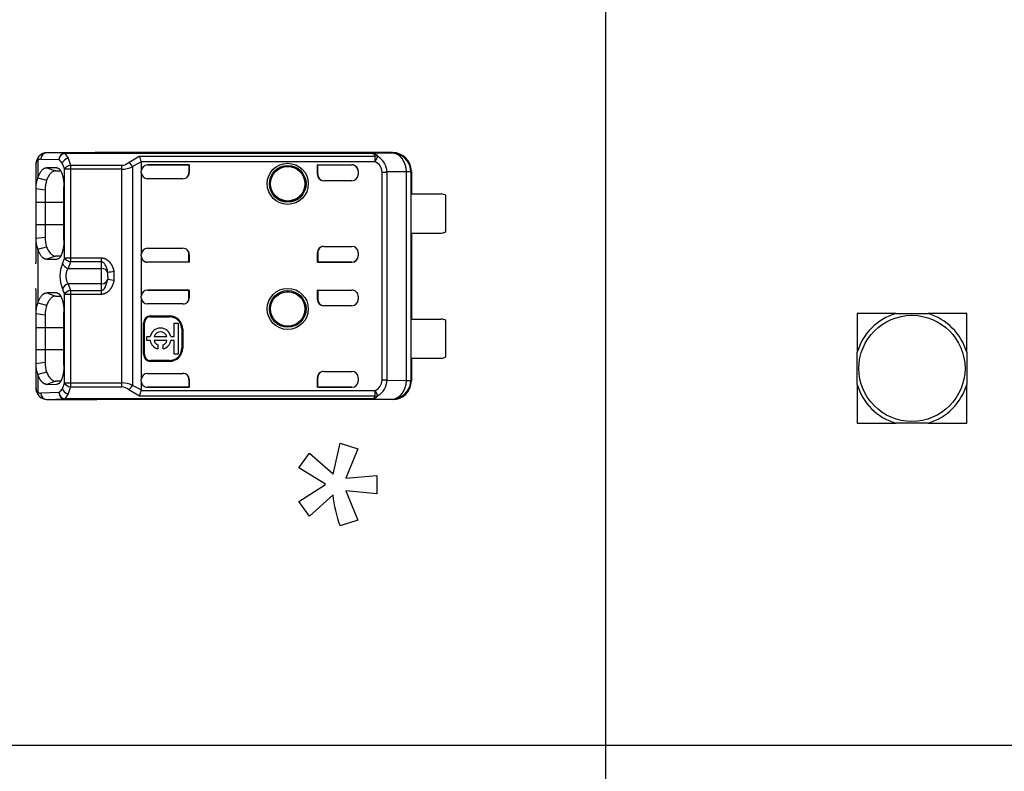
# Model space of a CAD drawing. Header units: millimetres. Extents: x 16 to 406, y 5 to 285.
# Tile 5 of 13: x 103 to 135, y 162 to 186. Entities that reach past the tile are written whole.
import ezdxf
from ezdxf.enums import TextEntityAlignment as Align
from ezdxf.lldxf.tags import DXFTag

# ---------------------------------------------------------------- set-up
doc = ezdxf.new("R2010")
doc.units = ezdxf.units.MM
for name, color, linetype in [('Default', 7, 'Continuous'), ('dimensions', 7, 'Continuous'), ('RECLED_173X50MM_', 7, 'Continuous')]:
    doc.layers.add(name, color=color, linetype=linetype)
doc.styles.add('SEACAD_Arial', font='arial.ttf')
tags = doc.linetypes.add('CENTER2', pattern=[28.575, 19.05, -3.175, 3.175, -3.175]).pattern_tags.tags
tags[10:11] = [DXFTag(74, 4), DXFTag(75, 0), DXFTag(340, '0'), DXFTag(46, 0.0), DXFTag(50, 0.0), DXFTag(44, 0.0), DXFTag(45, 0.0)]
tags[8:9] = [DXFTag(74, 4), DXFTag(75, 0), DXFTag(340, '0'), DXFTag(46, 0.0), DXFTag(50, 0.0), DXFTag(44, 0.0), DXFTag(45, 0.0)]
tags[6:7] = [DXFTag(74, 4), DXFTag(75, 0), DXFTag(340, '0'), DXFTag(46, 0.0), DXFTag(50, 0.0), DXFTag(44, 0.0), DXFTag(45, 0.0)]
tags[4:5] = [DXFTag(74, 4), DXFTag(75, 0), DXFTag(340, '0'), DXFTag(46, 0.0), DXFTag(50, 0.0), DXFTag(44, 0.0), DXFTag(45, 0.0)]
doc.dimstyles.new('ISO', dxfattribs={"dimtxt": 3.5, "dimasz": 3.5, "dimexe": 1.75, "dimexo": 0, "dimgap": 0.875, "dimtad": 1, "dimtxsty": 'SEACAD_Arial', "dimblk1": '_SE_FILLED', "dimblk2": '_SE_FILLED', "dimsah": 1, "dimcen": 1.75, "dimadec": 0, "dimazin": 0, "dimtfac": 0.5, "dimtdec": 3, "dimtmove": 0, "dimatfit": 3, "dimfxl": 1, "dimarcsym": 0})

# ---------------------------------------------------------------- blocks, each defined once
blk = doc.blocks.new('SEANNOT_GROUP1')
at = {"layer": 'dimensions', "color": 7, "linetype": 'CENTER2'}
for p, q in [((121.814, 194.527), (121.814, 180.527)), ((128.814, 187.527), (114.814, 187.527))]:
    blk.add_line(p, q, dxfattribs=at)
blk = doc.blocks.new('SE1')
at = {"layer": 'RECLED_173X50MM_', "color": 7, "linetype": 'Continuous'}
for p, q in [((104.538, 181.703), (103.956, 181.717)), ((105.564, 181.717), (103.956, 181.717)), ((104.538, 181.703), (114.326, 181.703)), ((104.538, 181.703), (104.538, 181.698)), ((104.538, 181.699), (104.644, 181.542)), ((114.326, 181.698), (104.538, 181.698)), ((105.557, 181.717), (105.564, 181.717)), ((115.014, 181.727), (105.564, 181.727)), ((105.564, 181.727), (105.564, 181.717)), ((106.584, 181.413), (106.917, 181.612)), ((106.917, 181.612), (114.454, 181.612)), ((114.997, 181.71), (114.326, 181.703)), ((114.326, 181.698), (114.326, 181.703)), ((114.454, 181.433), (114.454, 181.612)), ((114.534, 181.588), (114.539, 181.598)), ((114.997, 181.71), (115.014, 181.727)), ((103.614, 181.321), (103.614, 180.567)), ((103.674, 181.477), (103.674, 180.921)), ((103.768, 181.517), (104.35, 181.503)), ((104.349, 181.503), (104.455, 181.376)), ((104.456, 181.376), (104.529, 181.193)), ((104.644, 181.544), (104.718, 181.318)), ((104.718, 181.318), (106.358, 181.318)), ((104.718, 181.318), (104.718, 181.193)), ((106.358, 181.193), (106.358, 181.318)), ((106.698, 181.27), (106.698, 174.284)), ((114.454, 181.433), (106.979, 181.433)), ((106.98, 181.415), (106.98, 181.132)), ((108.514, 181.332), (107.18, 181.332)), ((107.18, 181.332), (107.18, 181.331)), ((107.18, 181.331), (108.507, 181.331)), ((108.507, 181.331), (108.514, 181.332)), ((108.507, 181.331), (108.507, 181.08)), ((108.514, 181.332), (108.514, 181.087)), ((112.614, 181.027), (112.614, 181.332)), ((112.614, 181.332), (113.714, 181.332)), ((112.621, 181.331), (112.614, 181.332)), ((112.621, 181.027), (112.621, 181.331)), ((112.621, 181.331), (113.714, 181.331)), ((113.714, 181.331), (113.714, 181.332)), ((103.958, 181.24), (104.241, 181.14)), ((104.287, 181.237), (103.958, 181.24)), ((104.241, 181.14), (104.399, 181.138)), ((104.53, 178.361), (104.53, 181.193)), ((104.718, 181.193), (104.53, 181.193)), ((106.358, 181.193), (104.718, 181.193)), ((104.718, 181.193), (104.718, 178.361)), ((106.358, 174.361), (106.358, 181.193)), ((106.98, 181.087), (106.98, 181.132)), ((106.98, 181.087), (106.98, 178.467)), ((108.507, 181.08), (108.514, 181.087)), ((112.614, 181.027), (112.621, 181.027)), ((113.914, 181.132), (113.914, 181.027)), ((114.681, 174.45), (114.681, 181.104)), ((115.457, 181.109), (114.835, 181.105)), ((114.835, 181.104), (114.835, 174.45)), ((115.597, 181.11), (115.457, 181.11)), ((115.457, 174.444), (115.457, 181.11)), ((115.597, 181.11), (115.599, 181.112)), ((115.597, 181.11), (115.597, 174.444)), ((115.614, 181.127), (115.599, 181.127)), ((115.599, 181.127), (115.599, 181.112)), ((115.614, 181.127), (115.614, 180.402)), ((103.674, 180.919), (103.955, 180.847)), ((108.314, 180.887), (107.18, 180.887)), ((113.714, 180.827), (112.814, 180.827)), ((103.913, 180.528), (103.614, 180.568)), ((103.614, 180.568), (103.614, 180.127)), ((103.913, 180.528), (103.913, 180.127)), ((104.509, 178.928), (104.509, 180.628)), ((115.612, 179.152), (115.612, 180.402)), ((115.612, 180.402), (116.564, 180.402)), ((116.714, 179.202), (116.714, 180.352)), ((103.913, 180.127), (103.614, 180.127)), ((103.614, 180.127), (103.614, 179.427)), ((104.509, 180.127), (103.913, 180.127)), ((103.913, 180.127), (103.913, 179.427)), ((103.614, 179.427), (103.614, 178.986)), ((103.614, 179.427), (103.913, 179.427)), ((103.913, 179.427), (103.913, 179.026)), ((103.913, 179.427), (104.509, 179.427)), ((115.612, 179.152), (116.564, 179.152)), ((115.614, 179.152), (115.614, 176.402)), ((103.614, 178.986), (103.913, 179.026)), ((103.614, 178.987), (103.614, 178.198)), ((103.674, 178.636), (103.955, 178.707)), ((103.674, 178.633), (103.674, 176.921)), ((106.98, 178.421), (106.98, 178.467)), ((107.18, 178.667), (108.314, 178.667)), ((108.507, 178.223), (108.507, 178.474)), ((108.507, 178.474), (108.514, 178.467)), ((108.514, 178.467), (108.514, 178.221)), ((112.614, 178.221), (112.614, 178.527)), ((112.621, 178.527), (112.614, 178.527)), ((112.621, 178.527), (112.621, 178.223)), ((112.814, 178.727), (113.714, 178.727)), ((113.914, 178.527), (113.914, 178.421)), ((103.614, 178.171), (103.614, 178.198)), ((104.241, 178.414), (103.958, 178.314)), ((103.958, 178.314), (104.287, 178.317)), ((104.401, 178.415), (104.241, 178.414)), ((104.529, 178.361), (104.461, 178.188)), ((104.53, 178.361), (104.718, 178.361)), ((104.718, 178.236), (104.65, 178.023)), ((104.718, 178.361), (105.714, 178.361)), ((104.718, 178.361), (104.718, 178.236)), ((105.714, 178.236), (104.718, 178.236)), ((105.714, 178.236), (105.714, 178.361)), ((105.714, 178.023), (105.714, 178.236)), ((106.98, 178.421), (106.98, 177.132)), ((107.18, 178.223), (107.18, 178.221)), ((108.507, 178.223), (107.18, 178.223)), ((108.514, 178.221), (107.18, 178.221)), ((108.507, 178.223), (108.514, 178.221)), ((112.621, 178.223), (112.614, 178.221)), ((113.714, 178.221), (112.614, 178.221)), ((112.621, 178.223), (113.714, 178.223)), ((113.714, 178.221), (113.714, 178.223)), ((104.65, 178.023), (105.714, 178.023)), ((105.714, 177.53), (105.714, 178.023)), ((105.914, 177.765), (105.91, 177.889)), ((106.107, 177.919), (106.107, 177.635)), ((104.65, 177.531), (104.718, 177.318)), ((105.714, 177.53), (104.65, 177.53)), ((105.714, 177.318), (105.714, 177.53)), ((105.843, 177.442), (105.91, 177.665)), ((106.107, 177.635), (105.91, 177.665)), ((105.913, 177.748), (105.914, 177.665)), ((105.914, 177.748), (105.914, 177.765)), ((103.613, 177.356), (103.615, 177.383)), ((103.614, 177.356), (103.614, 176.567)), ((103.958, 177.24), (104.241, 177.14)), ((104.287, 177.237), (103.958, 177.24)), ((104.461, 177.366), (104.529, 177.193)), ((104.53, 174.361), (104.53, 177.193)), ((104.718, 177.193), (104.53, 177.193)), ((104.718, 177.318), (104.718, 177.193)), ((104.718, 177.318), (105.714, 177.318)), ((105.714, 177.193), (104.718, 177.193)), ((104.718, 177.193), (104.718, 174.361)), ((105.714, 177.193), (105.714, 177.318)), ((108.514, 177.332), (107.18, 177.332)), ((107.18, 177.332), (107.18, 177.331)), ((107.18, 177.331), (108.507, 177.331)), ((108.507, 177.331), (108.514, 177.332)), ((108.507, 177.08), (108.507, 177.331)), ((108.514, 177.332), (108.514, 177.087)), ((112.614, 177.027), (112.614, 177.332)), ((112.614, 177.332), (113.714, 177.332)), ((112.621, 177.331), (112.614, 177.332)), ((112.621, 177.331), (112.621, 177.027)), ((112.621, 177.331), (113.714, 177.331)), ((113.714, 177.331), (113.714, 177.332)), ((103.674, 176.919), (103.955, 176.847)), ((104.241, 177.14), (104.399, 177.138)), ((106.98, 177.087), (106.98, 177.132)), ((106.98, 177.087), (106.98, 174.467)), ((108.314, 176.887), (107.18, 176.887)), ((108.507, 177.08), (108.514, 177.087)), ((112.614, 177.027), (112.621, 177.027)), ((113.914, 177.132), (113.914, 177.027)), ((103.913, 176.528), (103.614, 176.568)), ((103.614, 176.568), (103.614, 176.127)), ((104.509, 174.928), (104.509, 176.628)), ((113.714, 176.827), (112.814, 176.827)), ((129.864, 176.577), (129.864, 175.346)), ((131.095, 176.577), (129.864, 176.577)), ((131.095, 176.577), (132.133, 176.577)), ((133.364, 176.577), (132.133, 176.577)), ((133.364, 175.346), (133.364, 176.577)), ((103.913, 176.528), (103.913, 176.127)), ((107.054, 175.277), (107.054, 176.277)), ((107.08, 176.277), (107.054, 176.277)), ((107.08, 175.277), (107.08, 176.277)), ((107.28, 176.503), (107.88, 176.503)), ((107.28, 176.503), (107.28, 176.477)), ((107.28, 176.477), (107.88, 176.477)), ((107.88, 176.477), (107.88, 176.503)), ((108.029, 175.845), (108.029, 176.273)), ((108.029, 176.273), (108.161, 176.273)), ((108.161, 176.273), (108.161, 175.285)), ((115.612, 175.152), (115.612, 176.402)), ((115.612, 176.402), (116.564, 176.402)), ((116.714, 175.202), (116.714, 176.352)), ((103.913, 176.127), (103.614, 176.127)), ((103.614, 176.127), (103.614, 175.427)), ((104.509, 176.127), (103.913, 176.127)), ((103.913, 176.127), (103.913, 175.427)), ((108.307, 176.077), (108.28, 176.077)), ((108.28, 176.077), (108.28, 175.477)), ((108.307, 176.077), (108.307, 175.477)), ((107.161, 175.713), (107.161, 175.845)), ((107.161, 175.845), (107.265, 175.845)), ((107.265, 175.713), (107.161, 175.713)), ((107.389, 175.845), (107.802, 175.845)), ((107.802, 175.713), (107.389, 175.713)), ((107.926, 175.845), (108.029, 175.845)), ((108.029, 175.713), (107.926, 175.713)), ((108.029, 175.285), (108.029, 175.713)), ((103.614, 175.427), (103.913, 175.427)), ((103.614, 175.427), (103.614, 174.986)), ((103.913, 175.427), (103.913, 175.026)), ((103.913, 175.427), (104.509, 175.427)), ((107.513, 175.579), (107.513, 175.452)), ((107.678, 175.452), (107.678, 175.579)), ((108.28, 175.477), (108.307, 175.477)), ((129.864, 174.307), (129.864, 175.346)), ((133.364, 175.346), (133.364, 174.307)), ((103.614, 174.986), (103.913, 175.026)), ((103.614, 174.987), (103.614, 174.233)), ((107.054, 175.277), (107.08, 175.277)), ((107.88, 175.077), (107.28, 175.077)), ((107.28, 175.077), (107.28, 175.05)), ((107.88, 175.05), (107.28, 175.05)), ((107.88, 175.05), (107.88, 175.077)), ((108.161, 175.285), (108.029, 175.285)), ((115.612, 175.152), (116.564, 175.152)), ((115.614, 175.152), (115.614, 174.427)), ((103.955, 174.707), (103.674, 174.636)), ((107.18, 174.667), (108.314, 174.667)), ((112.814, 174.727), (113.714, 174.727)), ((103.674, 174.633), (103.674, 174.077)), ((104.241, 174.414), (103.958, 174.314)), ((104.401, 174.415), (104.241, 174.414)), ((104.529, 174.361), (104.456, 174.177)), ((104.53, 174.361), (104.718, 174.361)), ((104.718, 174.361), (106.358, 174.361)), ((104.718, 174.361), (104.718, 174.236)), ((106.358, 174.235), (106.358, 174.361)), ((106.98, 174.421), (106.98, 174.467)), ((106.98, 174.421), (106.98, 174.139)), ((108.507, 174.475), (108.507, 174.223)), ((108.507, 174.475), (108.514, 174.467)), ((108.514, 174.467), (108.514, 174.221)), ((112.614, 174.221), (112.614, 174.527)), ((112.621, 174.527), (112.614, 174.527)), ((112.621, 174.223), (112.621, 174.527)), ((113.914, 174.527), (113.914, 174.421)), ((114.835, 174.449), (115.457, 174.444)), ((115.457, 174.444), (115.597, 174.444)), ((115.599, 174.442), (115.597, 174.444)), ((115.599, 174.442), (115.599, 174.427)), ((115.599, 174.427), (115.614, 174.427)), ((104.35, 174.051), (103.768, 174.037)), ((103.958, 174.314), (104.287, 174.317)), ((104.455, 174.177), (104.349, 174.05)), ((104.718, 174.236), (104.644, 174.01)), ((104.718, 174.236), (106.358, 174.236)), ((106.921, 173.941), (106.584, 174.142)), ((106.981, 174.139), (106.698, 174.284)), ((106.98, 174.139), (106.979, 174.121)), ((106.979, 174.121), (114.454, 174.121)), ((107.18, 174.223), (108.507, 174.223)), ((107.18, 174.223), (107.18, 174.221)), ((108.514, 174.221), (107.18, 174.221)), ((108.507, 174.223), (108.514, 174.221)), ((112.621, 174.223), (112.614, 174.221)), ((113.714, 174.221), (112.614, 174.221)), ((112.621, 174.223), (113.714, 174.223)), ((113.714, 174.221), (113.714, 174.223)), ((114.454, 173.942), (114.454, 174.121)), ((114.54, 173.956), (114.454, 174.121)), ((129.864, 174.307), (129.864, 173.077)), ((133.364, 173.077), (133.364, 174.307)), ((103.956, 173.837), (104.538, 173.851)), ((103.956, 173.837), (105.564, 173.837)), ((104.644, 174.012), (104.538, 173.855)), ((104.538, 173.856), (104.538, 173.851)), ((114.33, 173.856), (104.538, 173.856)), ((114.326, 173.851), (104.538, 173.851)), ((105.564, 173.837), (105.557, 173.837)), ((105.564, 173.837), (105.564, 173.827)), ((115.014, 173.827), (105.564, 173.827)), ((114.454, 173.942), (106.921, 173.942)), ((114.326, 173.851), (114.326, 173.856)), ((114.326, 173.851), (114.997, 173.844)), ((115.014, 173.827), (114.997, 173.844)), ((129.864, 173.077), (131.095, 173.077)), ((132.133, 173.077), (131.095, 173.077)), ((132.133, 173.077), (133.364, 173.077)), ((113.113, 171.449), (113.336, 172.434)), ((113.336, 172.434), (113.906, 172.25)), ((113.904, 172.251), (113.517, 171.319)), ((112.015, 171.645), (112.355, 172.117)), ((112.354, 172.116), (113.115, 171.451)), ((112.875, 171.123), (112.014, 171.643)), ((113.515, 171.319), (114.515, 171.404)), ((114.515, 171.402), (114.515, 170.82)), ((112.014, 170.575), (112.875, 171.12)), ((114.515, 170.819), (113.519, 170.915)), ((113.52, 170.914), (113.905, 169.972)), ((112.355, 170.098), (112.015, 170.574)), ((113.114, 170.78), (112.354, 170.099)), ((113.906, 169.973), (113.336, 169.789)), ((99.114, 162.777), (271.314, 162.777))]:
    blk.add_line(p, q, dxfattribs=at)
for centre, radius in [((111.664, 180.727), 0.657), ((111.664, 180.727), 0.586), ((111.664, 180.727), 0.552), ((111.664, 180.727), 0.55), ((111.664, 176.727), 0.657), ((111.664, 176.727), 0.586), ((111.664, 176.727), 0.552), ((111.664, 176.727), 0.55), ((131.614, 174.827), 1.696)]:
    blk.add_circle(centre, radius, dxfattribs=at)
for centre, radius, start, end in [((104.001, 181.349), 0.389, 138.7256, 185.5499), ((103.84, 181.5), 0.167, 132.1309, 188.1826), ((103.958, 181.384), 0.334, 89.1865, 133.9556), ((103.963, 181.522), 0.195, 92.0087, 181.5161), ((104.556, 181.492), 0.207, 95.1634, 176.886), ((106.554, 181.386), 0.427, 6.3282, 31.9727), ((114.462, 181.399), 0.213, 68.684, 92.1305), ((116.354, 180.545), 2.098, 150.1716, 154.9417), ((114.242, 181.085), 0.593, 1.8615, 59.9189), ((114.997, 181.11), 0.6, 0.0044, 89.9972), ((104.696, 181.295), 0.254, 101.8825, 161.2489), ((104.747, 181.071), 0.249, 96.7449, 150.7545), ((106.338, 181.685), 0.368, 273.146, 312.1839), ((106.348, 182.022), 0.829, 270.6971, 294.9694), ((107.466, 180.117), 1.386, 110.5133, 123.6746), ((114.292, 181.078), 0.39, 3.7903, 65.5152), ((113.714, 181.027), 0.2, 270, 0), ((114.716, 196.926), 15.822, 269.8734, 270.4283), ((104.364, 180.621), 0.753, 156.4762, 184.0959), ((105.056, 180.538), 1.143, 164.232, 180.5091), ((116.564, 180.152), 0.25, 53.1301, 90), ((116.564, 179.402), 0.25, 270, 306.8699), ((104.365, 178.934), 0.754, 175.9429, 203.5178), ((104.905, 178.996), 0.994, 178.2676, 197.0336), ((113.714, 178.527), 0.2, 0, 90), ((105.486, 177.777), 1.103, 158.1482, 201.8519), ((104.703, 178.274), 0.256, 199.6387, 258.0335), ((104.747, 178.483), 0.249, 209.2525, 263.2419), ((106.87, 172.226), 5.744, 97.6278, 99.6123), ((104.703, 177.28), 0.256, 101.966, 160.3614), ((104.747, 177.071), 0.249, 96.7563, 150.7508), ((104.364, 176.621), 0.753, 156.4965, 184.0897), ((113.714, 177.027), 0.2, 270, 0), ((105.056, 176.538), 1.143, 164.2319, 180.5087), ((131.614, 174.827), 1.825, 106.5229, 163.4771), ((131.614, 174.827), 1.825, 16.5229, 73.4771), ((107.28, 176.277), 0.226, 90, 180), ((107.28, 176.277), 0.2, 90, 180), ((107.88, 176.077), 0.426, 0, 90), ((107.88, 176.077), 0.4, 0, 90), ((116.564, 176.152), 0.25, 53.1301, 90), ((107.596, 175.779), 0.337, 11.3273, 168.6727), ((107.596, 175.779), 0.217, 17.7847, 162.2153), ((107.596, 175.779), 0.337, 191.3273, 255.7958), ((107.596, 175.779), 0.217, 197.7847, 247.568), ((107.596, 175.779), 0.337, 284.2042, 348.6727), ((107.596, 175.779), 0.217, 292.432, 342.2153), ((107.88, 175.477), 0.4, 270, 0), ((107.88, 175.477), 0.426, 270, 0), ((104.366, 174.934), 0.755, 175.9562, 203.5038), ((104.907, 174.996), 0.995, 178.278, 197.0155), ((107.28, 175.277), 0.226, 180, 270), ((107.28, 175.277), 0.2, 180, 270), ((116.564, 175.402), 0.25, 270, 306.8699), ((113.714, 174.527), 0.2, 0, 90), ((104.747, 174.483), 0.249, 209.2436, 263.2579), ((106.347, 173.53), 0.832, 65.069, 89.2656), ((114.293, 174.475), 0.39, 294.4383, 356.2585), ((114.254, 174.461), 0.581, 299.457, 358.8399), ((114.716, 158.669), 15.781, 89.5705, 90.1268), ((114.997, 174.444), 0.6, 270.004, 359.9956), ((104.004, 174.206), 0.391, 174.661, 225.2491), ((103.84, 174.053), 0.168, 171.8708, 227.8742), ((103.963, 174.031), 0.195, 178.4846, 267.9947), ((104.556, 174.062), 0.207, 183.114, 264.8372), ((104.706, 174.27), 0.266, 200.2713, 256.613), ((106.339, 173.87), 0.366, 47.8736, 87.0003), ((106.323, 174.466), 0.417, 308.8785, 334.1068), ((106.152, 174.289), 0.844, 335.6621, 348.4704), ((131.614, 174.827), 1.825, 196.5229, 253.4771), ((131.614, 174.827), 1.825, 286.5229, 343.4771), ((103.958, 174.17), 0.334, 226.0973, 270.7932), ((114.463, 174.155), 0.213, 267.5509, 291.0364)]:
    blk.add_arc(centre, radius, start, end, dxfattribs=at)
for centre, major_axis, ratio, start_param, end_param in [((104.538, 181.503), (-0.005, -0.2), 0.939661, 3.166998, 4.734916), ((105.564, 181.127), (0, -0.6), 0.999962, 3.141593, 3.321418), ((114.997, 181.11), (0.006, -0.6), 0.766027, 1.562157, 3.128038), ((115.014, 181.127), (-0.424, -0.424), 0.999924, 2.356207, 3.926956), ((103.766, 180.617), (0, -0.9), 0.34204, 3.132956, 3.443003), ((107.18, 181.132), (0, -0.2), 0.999994, 3.141593, 4.712389), ((107.18, 181.131), (0, -0.2), 0.999994, 3.141593, 4.712389), ((113.714, 181.132), (0, -0.2), 0.999994, 1.570796, 3.141593), ((113.714, 181.131), (0, -0.2), 0.999994, 1.57081, 3.141593), ((107.18, 181.087), (0, -0.2), 0.999848, 4.712389, 6.283185), ((108.314, 181.087), (-0.141, -0.141), 0.999695, 0.785246, 2.356347), ((108.307, 181.08), (-0.141, -0.141), 0.999695, 1.570796, 2.356347), ((112.814, 181.027), (0.2, 0), 0.999848, 3.141593, 4.712389), ((112.821, 181.027), (0.2, 0), 0.999848, 3.141593, 4.712389), ((107.18, 178.467), (0, 0.2), 0.999848, 0, 1.570796), ((108.314, 178.467), (-0.141, 0.141), 0.999695, 3.926838, 5.497939), ((108.307, 178.474), (-0.141, 0.141), 0.999695, 3.926838, 4.712389), ((112.814, 178.527), (0.2, 0), 0.999848, 1.570796, 3.141593), ((112.821, 178.527), (0.2, 0), 0.999848, 1.570796, 3.141593), ((107.18, 178.423), (0, 0.2), 0.999994, 1.570796, 3.141593), ((107.18, 178.421), (0, 0.2), 0.999994, 1.570796, 3.141593), ((113.714, 178.423), (0, 0.2), 0.999994, 3.141593, 4.712389), ((113.714, 178.421), (0, 0.2), 0.999994, 3.141593, 4.712389), ((105.714, 177.859), (-0.2, 0), 0.821429, 3.324108, 4.712389), ((105.714, 177.695), (0.2, 0), 0.821429, 4.712389, 6.100671), ((107.18, 177.132), (0, -0.2), 0.999994, 3.141593, 4.712389), ((107.18, 177.131), (0, -0.2), 0.999994, 3.141593, 4.712389), ((113.714, 177.132), (0, -0.2), 0.999994, 1.570796, 3.141593), ((113.714, 177.131), (0, -0.2), 0.999994, 1.570796, 3.141593), ((107.18, 177.087), (0, -0.2), 0.999848, 4.712389, 6.283185), ((108.314, 177.087), (-0.141, -0.141), 0.999695, 0.785246, 2.356347), ((108.307, 177.08), (-0.141, -0.141), 0.999695, 1.570796, 2.356347), ((112.814, 177.027), (0.2, 0), 0.999848, 3.141593, 4.712389), ((112.821, 177.027), (0.2, 0), 0.999848, 3.141593, 4.712389), ((107.18, 174.467), (0, 0.2), 0.999848, 0, 1.570796), ((108.314, 174.467), (-0.141, 0.141), 0.999695, 3.926839, 5.497939), ((112.814, 174.527), (0.2, 0), 0.999848, 1.570796, 3.141593), ((112.821, 174.527), (0.2, 0), 0.999848, 1.570796, 3.141593), ((107.18, 174.423), (0, 0.2), 0.999994, 1.570796, 3.141593), ((107.18, 174.421), (0, 0.2), 0.999994, 1.570796, 3.141593), ((108.307, 174.474), (-0.141, 0.141), 0.999695, 3.932239, 4.712389), ((113.714, 174.423), (0, 0.2), 0.999994, 3.141593, 4.712375), ((113.714, 174.421), (0, 0.2), 0.999994, 3.141593, 4.712389), ((114.997, 174.444), (-0.006, -0.6), 0.766027, 0.013567, 1.579437), ((115.014, 174.427), (-0.424, 0.424), 0.999924, 2.35623, 3.926978), ((103.766, 174.939), (0.001, 0.902), 0.342128, 2.840923, 3.150345), ((104.538, 174.051), (0.005, -0.2), 0.939661, 4.689874, 6.25773), ((105.564, 174.427), (0, -0.6), 0.999962, 6.103357, 6.283185)]:
    blk.add_ellipse(centre, major_axis=major_axis, ratio=ratio, start_param=start_param, end_param=end_param, dxfattribs=at)
for points, degree, knots in [([(114.326, 181.703), (114.34, 181.703), (114.369, 181.702), (114.407, 181.697), (114.44, 181.689), (114.476, 181.674), (114.511, 181.647), (114.529, 181.616), (114.539, 181.598)], 3, [0, 0, 0, 0, 0.122213, 0.238697, 0.352336, 0.466228, 0.688748, 1, 1, 1, 1]), ([(114.454, 181.612), (114.452, 181.624), (114.448, 181.645), (114.431, 181.668), (114.406, 181.683), (114.371, 181.694), (114.341, 181.697), (114.326, 181.698)], 3, [0, 0, 0, 0, 0.264912, 0.488067, 0.676456, 0.841557, 1, 1, 1, 1]), ([(103.674, 181.477), (103.666, 181.47), (103.65, 181.456), (103.633, 181.43), (103.621, 181.398), (103.615, 181.363), (103.614, 181.335), (103.614, 181.321)], 3, [0, 0, 0, 0, 0.206395, 0.408543, 0.607471, 0.804252, 1, 1, 1, 1]), ([(104.241, 181.139), (104.227, 181.139), (104.2, 181.137), (104.161, 181.122), (104.123, 181.098), (104.076, 181.054), (104.018, 180.979), (103.976, 180.892), (103.955, 180.849)], 3, [0, 0, 0, 0, 0.131621, 0.259651, 0.384099, 0.504973, 0.752584, 1, 1, 1, 1]), ([(104.287, 181.238), (104.38, 181.23), (104.444, 181.055), (104.508, 180.882), (104.509, 180.628)], 2, [0, 0, 0, 0.5, 0.5, 1, 1, 1]), ([(104.509, 178.928), (104.509, 178.681), (104.445, 178.5), (104.381, 178.317), (104.287, 178.317)], 2, [0, 0, 0, 0.5, 0.5, 1, 1, 1]), ([(103.955, 178.705), (103.966, 178.684), (103.987, 178.639), (104.021, 178.58), (104.058, 178.525), (104.099, 178.479), (104.143, 178.443), (104.191, 178.418), (104.224, 178.416), (104.241, 178.415)], 3, [0, 0, 0, 0, 0.119189, 0.246257, 0.381214, 0.524065, 0.674813, 0.833459, 1, 1, 1, 1]), ([(105.714, 178.361), (105.861, 178.348), (105.968, 178.227), (106.018, 178.17), (106.054, 178.09), (106.089, 178.013), (106.107, 177.919)], 2, [0, 0, 0, 0.5, 0.5, 0.75, 0.75, 1, 1, 1]), ([(105.91, 177.889), (105.907, 177.913), (105.899, 177.963), (105.877, 178.036), (105.85, 178.101), (105.819, 178.157), (105.786, 178.197), (105.752, 178.225), (105.726, 178.232), (105.714, 178.236)], 3, [0, 0, 0, 0, 0.180622, 0.363866, 0.549849, 0.69593, 0.816556, 0.915955, 1, 1, 1, 1]), ([(104.65, 178.023), (104.641, 178.013), (104.624, 177.992), (104.603, 177.952), (104.588, 177.907), (104.578, 177.858), (104.573, 177.806), (104.573, 177.753), (104.578, 177.7), (104.588, 177.65), (104.603, 177.604), (104.624, 177.562), (104.641, 177.541), (104.65, 177.531)], 3, [0, 0, 0, 0, 0.095482, 0.187791, 0.277611, 0.365684, 0.452798, 0.539767, 0.627407, 0.716518, 0.80786, 0.90214, 1, 1, 1, 1]), ([(106.107, 177.635), (106.071, 177.446), (105.966, 177.325), (105.916, 177.268), (105.851, 177.233), (105.787, 177.199), (105.714, 177.193)], 2, [0, 0, 0, 0.5, 0.5, 0.75, 0.75, 1, 1, 1]), ([(104.287, 177.238), (104.38, 177.23), (104.444, 177.055), (104.508, 176.882), (104.509, 176.628)], 2, [0, 0, 0, 0.5, 0.5, 1, 1, 1]), ([(105.714, 177.318), (105.721, 177.319), (105.737, 177.321), (105.76, 177.333), (105.785, 177.354), (105.814, 177.39), (105.832, 177.423), (105.843, 177.442)], 3, [0, 0, 0, 0, 0.116292, 0.245911, 0.39736, 0.643352, 1, 1, 1, 1]), ([(104.241, 177.139), (104.227, 177.139), (104.2, 177.137), (104.161, 177.122), (104.123, 177.098), (104.076, 177.054), (104.018, 176.979), (103.976, 176.892), (103.955, 176.849)], 3, [0, 0, 0, 0, 0.131621, 0.259651, 0.384099, 0.504973, 0.752584, 1, 1, 1, 1]), ([(103.955, 174.705), (103.966, 174.684), (103.987, 174.639), (104.021, 174.58), (104.058, 174.525), (104.099, 174.479), (104.143, 174.443), (104.191, 174.418), (104.224, 174.416), (104.241, 174.415)], 3, [0, 0, 0, 0, 0.119171, 0.246227, 0.381178, 0.524029, 0.674783, 0.833441, 1, 1, 1, 1]), ([(104.509, 174.928), (104.509, 174.681), (104.445, 174.5), (104.381, 174.317), (104.287, 174.317)], 2, [0, 0, 0, 0.5, 0.5, 1, 1, 1]), ([(103.958, 174.315), (103.879, 174.314), (103.803, 174.399), (103.729, 174.482), (103.674, 174.633)], 2, [0, 0, 0, 0.500227, 0.500227, 1, 1, 1]), ([(103.614, 174.233), (103.614, 174.215), (103.616, 174.181), (103.626, 174.139), (103.644, 174.103), (103.664, 174.086), (103.674, 174.077)], 3, [0, 0, 0, 0, 0.244606, 0.491396, 0.742515, 1, 1, 1, 1]), ([(114.54, 173.956), (114.532, 173.942), (114.518, 173.917), (114.491, 173.891), (114.459, 173.87), (114.405, 173.854), (114.353, 173.852), (114.326, 173.851)], 3, [0, 0, 0, 0, 0.233305, 0.418726, 0.557587, 0.771407, 1, 1, 1, 1]), ([(114.33, 173.856), (114.34, 173.857), (114.361, 173.859), (114.387, 173.865), (114.41, 173.873), (114.427, 173.884), (114.44, 173.899), (114.45, 173.918), (114.452, 173.933), (114.454, 173.942)], 3, [0, 0, 0, 0, 0.112815, 0.226906, 0.348689, 0.483486, 0.635254, 0.806782, 1, 1, 1, 1])]:
    blk.add_open_spline(points, degree=degree, knots=knots, dxfattribs=at)
blk.add_rational_spline([(106.698, 181.27), (106.671, 181.328), (106.63, 181.379), (106.584, 181.413)], [1.05939443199, 0.980194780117, 0.980201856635, 1.05941566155], degree=3, dxfattribs=at)
for points, degree in [([(106.98, 181.415), (106.98, 181.417), (106.98, 181.421), (106.98, 181.427), (106.979, 181.431), (106.979, 181.433)], 3), ([(103.674, 180.921), (103.791, 181.239), (103.958, 181.239)], 2), ([(103.958, 178.315), (103.791, 178.313), (103.674, 178.633)], 2), ([(103.674, 176.921), (103.791, 177.239), (103.958, 177.239)], 2), ([(113.336, 169.789), (113.226, 170.11), (113.151, 170.444), (113.113, 170.781)], 3)]:
    blk.add_open_spline(points, degree=degree, dxfattribs=at)
blk = doc.blocks.new('DMBLK68')
at = {"layer": 'dimensions', "linetype": 'Continuous'}
for points in [[(102.614, 140.927), (102.614, 142.094), (99.114, 141.51)], [(140.814, 140.927), (144.314, 141.51), (140.814, 142.094)]]:
    blk.add_hatch(color=7, dxfattribs=at).paths.add_polyline_path(points)
at = {"layer": 'dimensions', "color": 7, "linetype": 'Continuous'}
for p, q in [((99.114, 162.777), (99.114, 139.76)), ((144.314, 158.027), (144.314, 139.76)), ((144.314, 141.51), (99.114, 141.51))]:
    blk.add_line(p, q, dxfattribs=at)
at = {"layer": 'dimensions', "color": 7, "linetype": 'Continuous', "style": 'SEACAD_Arial'}
blk.add_text('45,2', height=3.5, dxfattribs=at).set_placement((116.92, 145.885), align=Align.TOP_LEFT)
blk = doc.blocks.new('_SE_FILLED')
at = {"color": 0}
blk.add_line((0, 0), (-1, 0), dxfattribs=at)
blk.add_solid([(0, 0), (-1, -0.1665), (-1, 0.1665), (0, 0)], dxfattribs=at)
blk = doc.blocks.new('DMBLK74')
at = {"layer": 'dimensions', "linetype": 'Continuous'}
for points in [[(125.314, 151.427), (125.314, 152.594), (121.814, 152.01)], [(140.814, 151.427), (144.314, 152.01), (140.814, 152.594)]]:
    blk.add_hatch(color=7, dxfattribs=at).paths.add_polyline_path(points)
at = {"layer": 'dimensions', "color": 7, "linetype": 'Continuous'}
for p, q in [((144.314, 203.027), (144.314, 150.26)), ((121.814, 180.527), (121.814, 150.26)), ((121.814, 152.01), (144.314, 152.01))]:
    blk.add_line(p, q, dxfattribs=at)
at = {"layer": 'dimensions', "color": 7, "linetype": 'Continuous', "style": 'SEACAD_Arial'}
blk.add_text('22,5', height=3.5, dxfattribs=at).set_placement((128.27, 156.385), align=Align.TOP_LEFT)
blk = doc.blocks.new('DMBLK77')
at = {"layer": 'dimensions', "linetype": 'Continuous'}
for points in [[(102.614, 130.427), (102.614, 131.594), (99.114, 131.01)], [(267.814, 130.427), (271.314, 131.01), (267.814, 131.594)]]:
    blk.add_hatch(color=7, dxfattribs=at).paths.add_polyline_path(points)
at = {"layer": 'dimensions', "color": 7, "linetype": 'Continuous'}
for p, q in [((99.114, 162.777), (99.114, 129.26)), ((271.314, 162.777), (271.314, 129.26)), ((99.114, 131.01), (271.314, 131.01))]:
    blk.add_line(p, q, dxfattribs=at)
at = {"layer": 'dimensions', "color": 7, "linetype": 'Continuous', "style": 'SEACAD_Arial'}
blk.add_text('172,2', height=3.5, dxfattribs=at).set_placement((179.051, 135.385), align=Align.TOP_LEFT)

msp = doc.modelspace()

# ---------------------------------------------------------------- block references
at = {"layer": 'Default'}
msp.add_blockref('SE1', (0, 0), dxfattribs=at)
at = {"layer": 'dimensions'}
msp.add_blockref('SEANNOT_GROUP1', (0, 0), dxfattribs=at)

# ---------------------------------------------------------------- dimensions: what is measured, and where the dimension line sits
at = {"layer": 'dimensions', "color": 7, "linetype": 'Continuous'}
dim = msp.add_linear_dim(base=(99.114, 131.01), p1=(99.114, 212.277), p2=(271.314, 212.277), angle=0, text='\\A1;<>', dimstyle='ISO', dxfattribs=at)
dim.commit()
dim.dimension.update_dxf_attribs({"geometry": 'DMBLK77', "text_midpoint": (185.214, 131.01), "dimtype": 161})
for base, p1, p2, picture, middle in [((144.314, 152.01), (121.814, 187.527), (144.314, 210.027), 'DMBLK74', (133.064, 152.01)), ((99.114, 141.51), (144.314, 165.027), (99.114, 162.777), 'DMBLK68', (121.714, 141.51))]:
    dim = msp.add_linear_dim(base=base, p1=p1, p2=p2, text='\\A1;<>', dimstyle='ISO', dxfattribs=at)
    dim.commit()
    dim.dimension.update_dxf_attribs({"geometry": picture, "text_midpoint": middle, "dimtype": 160})

doc.saveas('drawing.dxf')
